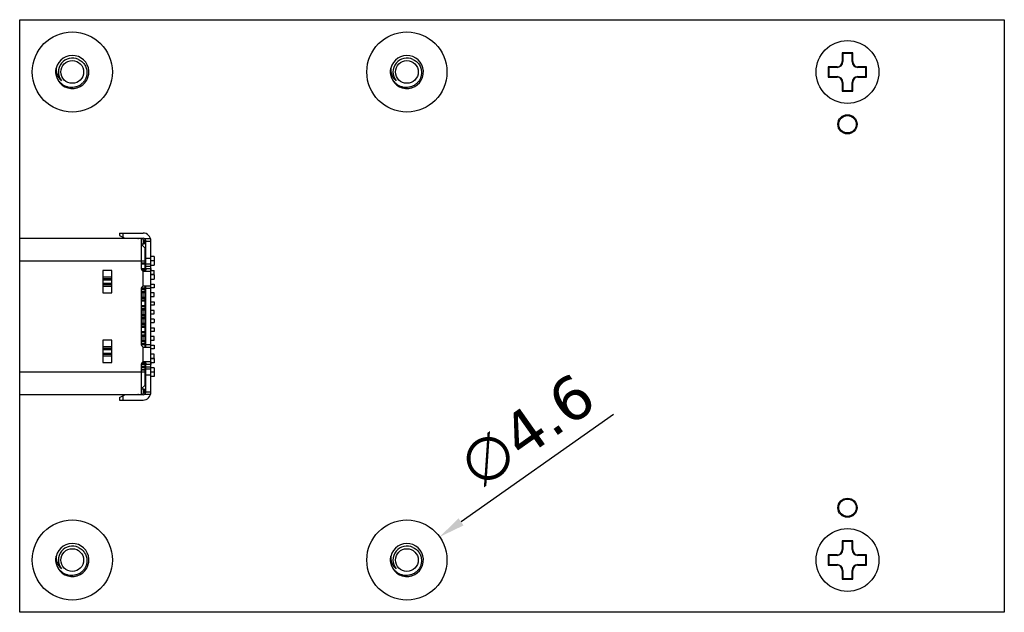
# Model space of a CAD drawing. Header units: millimetres. Extents: x 545 to 720, y 135 to 280.
# Tile 4 of 9: x 602 to 658, y 135 to 169. Entities that reach past the tile are written whole.
import ezdxf

# ---------------------------------------------------------------- set-up
doc = ezdxf.new("R2010")
doc.units = ezdxf.units.MM
doc.header["$LTSCALE"] = 30.734
doc.header["$PDMODE"] = 3
doc.header["$PDSIZE"] = 0.3125
doc.layers.get('0').update_dxf_attribs({"linetype": 'CONTINUOUS'})
doc.layers.get('Defpoints').update_dxf_attribs({"linetype": 'CONTINUOUS'})
doc.layers.add('02___PRT_ALL_AXES', color=7, linetype='CONTINUOUS')
doc.layers.add('dim', color=6, linetype='CONTINUOUS', lineweight=9)
doc.styles.add('Verdana', font='verdana.ttf', dxfattribs={"height": 2.5})
doc.dimstyles.new('aaaaaaaa 3.0', dxfattribs={"dimtxt": 2.5, "dimasz": 1.5, "dimexe": 1.25, "dimexo": 0.625, "dimtad": 1, "dimdec": 1, "dimzin": 9, "dimdsep": 46, "dimtxsty": 'Verdana', "dimcen": 0, "dimazin": 0, "dimtfac": 1, "dimtofl": 0, "dimtmove": 0, "dimatfit": 3, "dimfxl": 1, "dimlwd": 25, "dimlwe": 25, "dimarcsym": 0})

# ---------------------------------------------------------------- blocks, each defined once
blk = doc.blocks.new('*D25')
at = {"layer": 'Defpoints', "color": 0}
for p in [(625.973, 139.758), (622.213, 137.107)]:
    blk.add_point(p, dxfattribs=at)
at = {"layer": 'dim', "color": 0, "lineweight": 25}
blk.add_line((635.943, 146.789), (627.198, 140.622), dxfattribs=at)
at = {"layer": 'dim', "color": 0}
blk.add_solid([(627.054, 140.827), (627.342, 140.418), (625.973, 139.758)], dxfattribs=at)
at = {"layer": 'dim', "color": 0, "insert": (630.973, 145.854), "char_height": 2.5, "attachment_point": 5, "rotation": 35.1927, "style": 'Verdana'}
blk.add_mtext('∅4.6', dxfattribs=at)

msp = doc.modelspace()

# ---------------------------------------------------------------- linework, layer by layer
at = {"color": 7, "linetype": 'Continuous'}
for p, q in [((601.873, 135.432), (601.873, 169.432)), ((601.873, 169.432), (658.373, 169.432)), ((658.373, 169.432), (658.373, 135.432)), ((649.673, 167.532), (649.073, 167.532)), ((649.073, 167.532), (649.073, 167.032)), ((649.073, 167.532), (649.11, 167.496)), ((649.636, 167.496), (649.11, 167.496)), ((649.11, 167.496), (649.11, 167.032)), ((649.673, 167.532), (649.636, 167.496)), ((649.636, 167.032), (649.636, 167.496)), ((649.673, 167.032), (649.673, 167.532)), ((648.773, 166.732), (648.273, 166.732)), ((648.273, 166.732), (648.273, 166.132)), ((648.273, 166.732), (648.31, 166.696)), ((648.773, 166.696), (648.31, 166.696)), ((648.31, 166.696), (648.31, 166.169)), ((648.773, 166.732), (648.773, 166.696)), ((649.073, 167.032), (649.11, 167.032)), ((649.673, 167.032), (649.636, 167.032)), ((650.473, 166.732), (649.973, 166.732)), ((649.973, 166.732), (649.973, 166.696)), ((650.436, 166.696), (649.973, 166.696)), ((650.473, 166.732), (650.436, 166.696)), ((650.436, 166.169), (650.436, 166.696)), ((650.473, 166.132), (650.473, 166.732)), ((603.95, 166.47), (603.967, 166.644)), ((623.15, 166.47), (623.167, 166.644)), ((648.273, 166.132), (648.31, 166.169)), ((648.273, 166.132), (648.773, 166.132)), ((648.31, 166.169), (648.773, 166.169)), ((648.773, 166.132), (648.773, 166.169)), ((649.973, 166.169), (650.436, 166.169)), ((649.973, 166.132), (649.973, 166.169)), ((649.973, 166.132), (650.473, 166.132)), ((650.473, 166.132), (650.436, 166.169)), ((649.073, 165.832), (649.11, 165.832)), ((649.073, 165.832), (649.073, 165.332)), ((649.11, 165.832), (649.11, 165.369)), ((649.673, 165.832), (649.636, 165.832)), ((649.636, 165.369), (649.636, 165.832)), ((649.673, 165.332), (649.673, 165.832)), ((649.073, 165.332), (649.11, 165.369)), ((649.073, 165.332), (649.673, 165.332)), ((649.11, 165.369), (649.636, 165.369)), ((649.673, 165.332), (649.636, 165.369)), ((607.603, 157.192), (607.603, 157.042)), ((607.603, 157.192), (608.953, 157.192)), ((607.803, 156.942), (607.803, 157.192)), ((608.903, 156.872), (601.873, 156.872)), ((607.603, 157.042), (607.903, 156.892)), ((607.903, 156.892), (608.953, 156.892)), ((608.033, 156.892), (608.033, 156.872)), ((608.183, 156.872), (608.183, 156.892)), ((608.853, 156.857), (608.853, 155.152)), ((609.053, 156.352), (608.853, 156.552)), ((608.903, 156.872), (609.053, 156.722)), ((608.953, 156.822), (608.953, 156.572)), ((608.953, 156.572), (608.989, 156.572)), ((609.103, 156.572), (608.989, 156.572)), ((609.028, 156.872), (609.384, 156.872)), ((609.053, 156.572), (609.053, 156.722)), ((609.053, 156.722), (609.403, 156.722)), ((609.103, 155.152), (609.103, 156.742)), ((609.403, 148.062), (609.403, 156.742)), ((609.053, 156.352), (609.053, 155.008)), ((609.053, 156.002), (609.103, 156.002)), ((601.873, 155.592), (609.053, 155.592)), ((609.053, 155.465), (608.853, 155.465)), ((609.053, 155.405), (608.853, 155.405)), ((609.103, 155.742), (609.403, 155.742)), ((609.103, 155.421), (609.403, 155.421)), ((609.581, 155.852), (609.403, 155.852)), ((609.403, 155.612), (609.581, 155.612)), ((609.581, 155.592), (609.403, 155.592)), ((609.581, 155.852), (609.581, 155.612)), ((609.581, 155.592), (609.581, 155.352)), ((606.653, 155.043), (606.653, 153.762)), ((607.153, 155.043), (606.653, 155.043)), ((607.153, 153.762), (607.153, 155.043)), ((609.053, 155.137), (608.855, 155.137)), ((608.875, 155.077), (609.053, 155.077)), ((608.953, 154.144), (608.953, 155.077)), ((609.003, 155.002), (609.377, 155.002)), ((609.403, 155.281), (609.103, 155.281)), ((609.103, 155.152), (609.403, 155.152)), ((609.403, 155.352), (609.581, 155.352)), ((609.403, 155.052), (609.581, 155.052)), ((609.581, 154.812), (609.403, 154.812)), ((609.581, 154.812), (609.581, 155.052)), ((606.653, 154.676), (607.153, 154.676)), ((606.653, 154.588), (607.153, 154.588)), ((607.153, 154.496), (606.653, 154.496)), ((606.653, 154.308), (607.153, 154.308)), ((609.581, 154.792), (609.403, 154.792)), ((609.403, 154.552), (609.581, 154.552)), ((609.403, 154.252), (609.581, 154.252)), ((609.581, 154.792), (609.581, 154.552)), ((609.581, 154.252), (609.581, 154.052)), ((607.153, 154.217), (606.653, 154.217)), ((607.153, 154.128), (606.653, 154.128)), ((606.653, 153.762), (607.153, 153.762)), ((608.853, 154.002), (608.853, 150.802)), ((609.053, 153.962), (608.853, 153.962)), ((609.053, 153.842), (608.853, 153.842)), ((608.853, 153.782), (609.053, 153.782)), ((609.053, 154.022), (608.856, 154.022)), ((608.953, 153.522), (608.953, 153.782)), ((609.403, 154.152), (609.003, 154.152)), ((609.053, 154.152), (609.053, 150.652)), ((609.103, 150.652), (609.103, 154.152)), ((609.403, 154.002), (609.103, 154.002)), ((609.581, 154.052), (609.403, 154.052)), ((609.581, 153.752), (609.403, 153.752)), ((609.581, 153.552), (609.581, 153.752)), ((608.853, 153.522), (609.053, 153.522)), ((608.853, 153.462), (609.053, 153.462)), ((609.053, 153.342), (608.853, 153.342)), ((609.053, 153.282), (608.853, 153.282)), ((609.403, 153.552), (609.581, 153.552)), ((609.403, 153.252), (609.581, 153.252)), ((609.581, 153.252), (609.581, 153.052)), ((609.053, 153.022), (608.853, 153.022)), ((609.053, 152.962), (608.853, 152.962)), ((609.053, 152.842), (608.853, 152.842)), ((608.853, 152.782), (609.053, 152.782)), ((608.953, 152.522), (608.953, 152.782)), ((609.581, 153.052), (609.403, 153.052)), ((609.581, 152.752), (609.403, 152.752)), ((609.403, 152.552), (609.581, 152.552)), ((609.581, 152.552), (609.581, 152.752)), ((608.853, 152.522), (609.053, 152.522)), ((608.853, 152.462), (609.053, 152.462)), ((609.053, 152.342), (608.853, 152.342)), ((608.853, 152.282), (609.053, 152.282)), ((608.853, 152.022), (609.053, 152.022)), ((608.953, 152.022), (608.953, 152.282)), ((609.581, 152.252), (609.403, 152.252)), ((609.403, 152.052), (609.581, 152.052)), ((609.581, 152.252), (609.581, 152.052)), ((608.853, 151.962), (609.053, 151.962)), ((609.053, 151.842), (608.853, 151.842)), ((609.053, 151.782), (608.853, 151.782)), ((609.053, 151.522), (608.853, 151.522)), ((609.053, 151.462), (608.853, 151.462)), ((609.403, 151.752), (609.581, 151.752)), ((609.581, 151.552), (609.403, 151.552)), ((609.581, 151.752), (609.581, 151.552)), ((606.653, 151.043), (606.653, 149.762)), ((607.153, 151.043), (606.653, 151.043)), ((607.153, 149.762), (607.153, 151.043)), ((609.053, 151.342), (608.853, 151.342)), ((608.853, 151.282), (609.053, 151.282)), ((608.853, 151.022), (609.053, 151.022)), ((608.853, 150.962), (609.053, 150.962)), ((608.953, 151.022), (608.953, 151.282)), ((609.581, 151.252), (609.403, 151.252)), ((609.403, 151.052), (609.581, 151.052)), ((609.581, 151.052), (609.581, 151.252)), ((606.653, 150.676), (607.153, 150.676)), ((606.653, 150.588), (607.153, 150.588)), ((607.153, 150.496), (606.653, 150.496)), ((606.653, 150.308), (607.153, 150.308)), ((609.053, 150.842), (608.853, 150.842)), ((609.053, 150.782), (608.856, 150.782)), ((608.953, 149.722), (608.953, 150.661)), ((609.003, 150.652), (609.403, 150.652)), ((609.103, 150.802), (609.403, 150.802)), ((609.403, 150.752), (609.581, 150.752)), ((609.581, 150.552), (609.403, 150.552)), ((609.581, 150.752), (609.581, 150.552)), ((607.153, 150.217), (606.653, 150.217)), ((607.153, 150.128), (606.653, 150.128)), ((606.653, 149.762), (607.153, 149.762)), ((609.377, 149.802), (609.003, 149.802)), ((609.053, 149.796), (609.053, 148.452)), ((609.581, 150.252), (609.403, 150.252)), ((609.403, 150.012), (609.581, 150.012)), ((609.403, 149.992), (609.581, 149.992)), ((609.581, 149.752), (609.403, 149.752)), ((609.581, 150.012), (609.581, 150.252)), ((609.581, 149.992), (609.581, 149.752)), ((609.053, 149.212), (601.873, 149.212)), ((608.853, 149.652), (608.853, 147.948)), ((609.053, 149.542), (608.853, 149.542)), ((608.853, 149.482), (609.053, 149.482)), ((608.853, 149.37), (609.053, 149.37)), ((608.853, 149.34), (609.053, 149.34)), ((608.855, 149.662), (609.053, 149.662)), ((608.872, 149.722), (609.053, 149.722)), ((609.103, 148.062), (609.103, 149.652)), ((609.403, 149.652), (609.103, 149.652)), ((609.103, 149.524), (609.403, 149.524)), ((609.403, 149.383), (609.103, 149.383)), ((609.581, 149.452), (609.403, 149.452)), ((609.581, 149.217), (609.403, 149.217)), ((609.581, 149.202), (609.403, 149.202)), ((609.581, 149.452), (609.581, 149.217)), ((609.581, 149.202), (609.581, 148.952)), ((609.103, 148.802), (609.053, 148.802)), ((609.103, 149.063), (609.403, 149.063)), ((609.581, 148.952), (609.403, 148.952)), ((608.853, 148.253), (609.053, 148.452)), ((608.903, 147.932), (609.053, 148.082)), ((608.953, 148.233), (608.953, 147.982)), ((608.989, 148.232), (608.953, 148.233)), ((608.989, 148.232), (609.103, 148.232)), ((609.053, 148.082), (609.053, 148.232)), ((609.053, 148.082), (609.403, 148.082)), ((601.873, 147.932), (608.903, 147.932)), ((607.603, 147.762), (607.903, 147.912)), ((607.603, 147.762), (607.603, 147.612)), ((607.603, 147.612), (608.953, 147.612)), ((607.803, 147.612), (607.803, 147.862)), ((608.953, 147.912), (607.903, 147.912)), ((608.033, 147.932), (608.033, 147.912)), ((608.183, 147.912), (608.183, 147.932)), ((609.384, 147.932), (609.028, 147.932)), ((649.673, 139.532), (649.073, 139.532)), ((649.073, 139.532), (649.11, 139.496)), ((649.073, 139.532), (649.073, 139.032)), ((649.073, 139.032), (649.11, 139.032)), ((649.636, 139.496), (649.11, 139.496)), ((649.11, 139.496), (649.11, 139.032)), ((649.673, 139.532), (649.636, 139.496)), ((649.636, 139.032), (649.636, 139.496)), ((649.673, 139.032), (649.636, 139.032)), ((649.673, 139.032), (649.673, 139.532)), ((603.95, 138.47), (603.967, 138.644)), ((623.15, 138.47), (623.167, 138.644)), ((648.773, 138.732), (648.273, 138.732)), ((648.273, 138.732), (648.31, 138.696)), ((648.273, 138.732), (648.273, 138.132)), ((648.773, 138.696), (648.31, 138.696)), ((648.31, 138.696), (648.31, 138.169)), ((648.773, 138.732), (648.773, 138.696)), ((650.473, 138.732), (649.973, 138.732)), ((649.973, 138.732), (649.973, 138.696)), ((650.436, 138.696), (649.973, 138.696)), ((650.473, 138.732), (650.436, 138.696)), ((650.436, 138.169), (650.436, 138.696)), ((650.473, 138.132), (650.473, 138.732)), ((648.273, 138.132), (648.31, 138.169)), ((648.273, 138.132), (648.773, 138.132)), ((648.31, 138.169), (648.773, 138.169)), ((648.773, 138.132), (648.773, 138.169)), ((649.973, 138.169), (650.436, 138.169)), ((649.973, 138.132), (649.973, 138.169)), ((649.973, 138.132), (650.473, 138.132)), ((650.473, 138.132), (650.436, 138.169)), ((649.073, 137.832), (649.11, 137.832)), ((649.073, 137.832), (649.073, 137.332)), ((649.073, 137.332), (649.11, 137.369)), ((649.073, 137.332), (649.673, 137.332)), ((649.11, 137.832), (649.11, 137.369)), ((649.11, 137.369), (649.636, 137.369)), ((649.673, 137.832), (649.636, 137.832)), ((649.636, 137.369), (649.636, 137.832)), ((649.673, 137.332), (649.636, 137.369)), ((649.673, 137.332), (649.673, 137.832)), ((658.373, 135.432), (601.873, 135.432))]:
    msp.add_line(p, q, dxfattribs=at)
for centre, radius in [((604.893, 166.432), 2.3), ((624.093, 166.432), 2.3), ((604.893, 166.432), 0.65), ((624.093, 166.432), 0.65), ((649.373, 163.432), 0.5), ((649.373, 141.432), 0.5), ((604.893, 138.432), 2.3), ((624.093, 138.432), 2.3), ((604.893, 138.432), 0.65), ((624.093, 138.432), 0.65)]:
    msp.add_circle(centre, radius, dxfattribs=at)
for centre, radius, start, end in [((604.893, 166.432), 0.95, 177.6877, 167.1426), ((624.093, 166.432), 0.95, 177.6877, 167.1426), ((604.893, 166.432), 0.8, 64.2857, 218.5714), ((624.093, 166.432), 0.8, 64.2857, 218.5714), ((648.773, 167.032), 0.337, 270, 0), ((648.773, 167.032), 0.3, 270, 0), ((649.973, 167.032), 0.337, 180, 270), ((649.973, 167.032), 0.3, 180, 270), ((604.895, 166.432), 0.952, 168.3801, 177.6809), ((624.095, 166.432), 0.952, 168.3801, 177.6809), ((648.773, 165.832), 0.337, 0, 90), ((648.773, 165.832), 0.3, 0, 90), ((649.973, 165.832), 0.337, 90, 180), ((649.973, 165.832), 0.3, 90, 180), ((608.953, 156.742), 0.45, 0, 90), ((608.695, 157.022), 0.15, 240.0959, 270), ((608.953, 156.742), 0.15, 0, 90), ((609.003, 155.152), 0.15, 180, 270), ((609.003, 154.002), 0.15, 90, 180), ((609.003, 150.802), 0.15, 180, 270), ((609.003, 149.652), 0.15, 90, 180), ((608.953, 148.062), 0.45, 270, 0), ((608.953, 148.062), 0.15, 270, 0), ((608.695, 147.782), 0.15, 90, 119.9041), ((604.893, 138.432), 0.95, 177.6877, 167.1426), ((604.893, 138.432), 0.8, 64.2857, 218.5714), ((624.093, 138.432), 0.95, 177.6877, 167.1426), ((624.093, 138.432), 0.8, 64.2857, 218.5714), ((648.773, 139.032), 0.337, 270, 0), ((648.773, 139.032), 0.3, 270, 0), ((649.973, 139.032), 0.337, 180, 270), ((649.973, 139.032), 0.3, 180, 270), ((604.895, 138.432), 0.952, 168.3801, 177.6809), ((624.095, 138.432), 0.952, 168.3801, 177.6809), ((648.773, 137.832), 0.337, 0, 90), ((648.773, 137.832), 0.3, 0, 90), ((649.973, 137.832), 0.337, 90, 180), ((649.973, 137.832), 0.3, 90, 180)]:
    msp.add_arc(centre, radius, start, end, dxfattribs=at)
for points, knots in [([(605.24, 167.153), (605.31, 167.123), (605.442, 167.042), (605.598, 166.87), (605.7, 166.661), (605.727, 166.509), (605.73, 166.432)], [0, 0, 0, 0, 0.24998, 0.499961, 0.749961, 1, 1, 1, 1]), ([(624.44, 167.153), (624.51, 167.123), (624.642, 167.042), (624.798, 166.87), (624.9, 166.661), (624.927, 166.509), (624.93, 166.432)], [0, 0, 0, 0, 0.24998, 0.499961, 0.749961, 1, 1, 1, 1]), ([(605.73, 166.432), (605.733, 166.373), (605.725, 166.255), (605.676, 166.083), (605.593, 165.926), (605.48, 165.788), (605.341, 165.677), (605.182, 165.596), (605.01, 165.549), (604.833, 165.536), (604.656, 165.559), (604.487, 165.616), (604.333, 165.705), (604.199, 165.822), (604.09, 165.963), (604.009, 166.122), (603.96, 166.293), (603.95, 166.411), (603.95, 166.47)], [0, 0, 0, 0, 0.062487, 0.124972, 0.187462, 0.249953, 0.312447, 0.374943, 0.437441, 0.49994, 0.562442, 0.624945, 0.68745, 0.749957, 0.812465, 0.874975, 0.937487, 1, 1, 1, 1]), ([(603.967, 166.644), (603.963, 166.577), (603.971, 166.443), (604.026, 166.249), (604.125, 166.074), (604.216, 165.976), (604.268, 165.934)], [0, 0, 0, 0, 0.250569, 0.500786, 0.750611, 1, 1, 1, 1]), ([(624.93, 166.432), (624.933, 166.373), (624.925, 166.255), (624.876, 166.083), (624.793, 165.926), (624.68, 165.788), (624.541, 165.677), (624.382, 165.596), (624.21, 165.549), (624.033, 165.536), (623.856, 165.559), (623.687, 165.616), (623.533, 165.705), (623.399, 165.822), (623.29, 165.963), (623.209, 166.122), (623.16, 166.293), (623.15, 166.411), (623.15, 166.47)], [0, 0, 0, 0, 0.062487, 0.124972, 0.187462, 0.249953, 0.312447, 0.374943, 0.437441, 0.49994, 0.562442, 0.624945, 0.68745, 0.749957, 0.812465, 0.874975, 0.937487, 1, 1, 1, 1]), ([(623.167, 166.644), (623.163, 166.577), (623.171, 166.443), (623.226, 166.249), (623.325, 166.074), (623.416, 165.976), (623.468, 165.934)], [0, 0, 0, 0, 0.250569, 0.500786, 0.750611, 1, 1, 1, 1]), ([(608.853, 156.857), (608.853, 156.858), (608.854, 156.86), (608.857, 156.862), (608.861, 156.864), (608.867, 156.866), (608.874, 156.868), (608.883, 156.869), (608.893, 156.87), (608.901, 156.87), (608.905, 156.871)], [0, 0, 0, 0, 0.051423, 0.114592, 0.19882, 0.307792, 0.442711, 0.603725, 0.789975, 1, 1, 1, 1]), ([(608.853, 156.552), (608.853, 156.553), (608.853, 156.554), (608.855, 156.557), (608.857, 156.559), (608.862, 156.562), (608.869, 156.565), (608.881, 156.568), (608.895, 156.569), (608.912, 156.571), (608.932, 156.572), (608.946, 156.572), (608.953, 156.572)], [0, 0, 0, 0, 0.024702, 0.050534, 0.079778, 0.113936, 0.199911, 0.311447, 0.448545, 0.610337, 0.795205, 1, 1, 1, 1]), ([(609.103, 155.152), (609.103, 155.141), (609.103, 155.12), (609.103, 155.088), (609.101, 155.064), (609.097, 155.047), (609.093, 155.036), (609.087, 155.026), (609.077, 155.016), (609.062, 155.009), (609.046, 155.006), (609.028, 155.003), (609.013, 155.003), (609.003, 155.003)], [0, 0, 0, 0, 0.152553, 0.297593, 0.42784, 0.485997, 0.539498, 0.589523, 0.638213, 0.741109, 0.799089, 0.86192, 1, 1, 1, 1]), ([(609.403, 155.152), (609.403, 155.142), (609.403, 155.123), (609.403, 155.095), (609.403, 155.069), (609.401, 155.047), (609.399, 155.03), (609.396, 155.02), (609.393, 155.012), (609.388, 155.006), (609.382, 155.003), (609.379, 155.002), (609.377, 155.002)], [0, 0, 0, 0, 0.184409, 0.361933, 0.524984, 0.667512, 0.784668, 0.83293, 0.874549, 0.941114, 0.970323, 1, 1, 1, 1]), ([(609.003, 149.802), (609.013, 149.802), (609.028, 149.801), (609.046, 149.799), (609.062, 149.795), (609.077, 149.789), (609.087, 149.778), (609.093, 149.769), (609.097, 149.758), (609.101, 149.74), (609.103, 149.716), (609.103, 149.685), (609.103, 149.663), (609.103, 149.652)], [0, 0, 0, 0, 0.138098, 0.200948, 0.25894, 0.361822, 0.41054, 0.460644, 0.514213, 0.572346, 0.702519, 0.847505, 1, 1, 1, 1]), ([(609.377, 149.802), (609.379, 149.802), (609.382, 149.802), (609.388, 149.799), (609.393, 149.793), (609.396, 149.785), (609.399, 149.774), (609.401, 149.758), (609.403, 149.735), (609.403, 149.71), (609.403, 149.682), (609.403, 149.662), (609.403, 149.652)], [0, 0, 0, 0, 0.029677, 0.058881, 0.125442, 0.167068, 0.215339, 0.332503, 0.475029, 0.638076, 0.815595, 1, 1, 1, 1]), ([(608.953, 148.233), (608.946, 148.233), (608.932, 148.233), (608.912, 148.234), (608.895, 148.235), (608.881, 148.237), (608.869, 148.24), (608.862, 148.243), (608.857, 148.246), (608.855, 148.248), (608.853, 148.25), (608.853, 148.252), (608.853, 148.253)], [0, 0, 0, 0, 0.204794, 0.389652, 0.551438, 0.688542, 0.800083, 0.886059, 0.920219, 0.949465, 0.975298, 1, 1, 1, 1]), ([(608.905, 147.934), (608.901, 147.934), (608.893, 147.935), (608.883, 147.936), (608.874, 147.937), (608.867, 147.939), (608.861, 147.94), (608.857, 147.942), (608.854, 147.945), (608.853, 147.947), (608.853, 147.948)], [0, 0, 0, 0, 0.210022, 0.396267, 0.557275, 0.692193, 0.801167, 0.885401, 0.948576, 1, 1, 1, 1]), ([(605.24, 139.153), (605.31, 139.123), (605.442, 139.042), (605.598, 138.87), (605.7, 138.661), (605.727, 138.509), (605.73, 138.432)], [0, 0, 0, 0, 0.24998, 0.499961, 0.749961, 1, 1, 1, 1]), ([(624.44, 139.153), (624.51, 139.123), (624.642, 139.042), (624.798, 138.87), (624.9, 138.661), (624.927, 138.509), (624.93, 138.432)], [0, 0, 0, 0, 0.24998, 0.499961, 0.749961, 1, 1, 1, 1]), ([(605.73, 138.432), (605.733, 138.373), (605.725, 138.255), (605.676, 138.083), (605.593, 137.926), (605.48, 137.788), (605.341, 137.677), (605.182, 137.596), (605.01, 137.549), (604.833, 137.536), (604.656, 137.559), (604.487, 137.616), (604.333, 137.705), (604.199, 137.822), (604.09, 137.963), (604.009, 138.122), (603.96, 138.293), (603.95, 138.411), (603.95, 138.47)], [0, 0, 0, 0, 0.062487, 0.124972, 0.187462, 0.249953, 0.312447, 0.374943, 0.437441, 0.49994, 0.562442, 0.624945, 0.68745, 0.749957, 0.812465, 0.874975, 0.937487, 1, 1, 1, 1]), ([(603.967, 138.644), (603.963, 138.577), (603.971, 138.443), (604.026, 138.249), (604.125, 138.074), (604.216, 137.976), (604.268, 137.934)], [0, 0, 0, 0, 0.250569, 0.500786, 0.750611, 1, 1, 1, 1]), ([(624.93, 138.432), (624.933, 138.373), (624.925, 138.255), (624.876, 138.083), (624.793, 137.926), (624.68, 137.788), (624.541, 137.677), (624.382, 137.596), (624.21, 137.549), (624.033, 137.536), (623.856, 137.559), (623.687, 137.616), (623.533, 137.705), (623.399, 137.822), (623.29, 137.963), (623.209, 138.122), (623.16, 138.293), (623.15, 138.411), (623.15, 138.47)], [0, 0, 0, 0, 0.062487, 0.124972, 0.187462, 0.249953, 0.312447, 0.374943, 0.437441, 0.49994, 0.562442, 0.624945, 0.68745, 0.749957, 0.812465, 0.874975, 0.937487, 1, 1, 1, 1]), ([(623.167, 138.644), (623.163, 138.577), (623.171, 138.443), (623.226, 138.249), (623.325, 138.074), (623.416, 137.976), (623.468, 137.934)], [0, 0, 0, 0, 0.250569, 0.500786, 0.750611, 1, 1, 1, 1])]:
    msp.add_open_spline(points, degree=3, knots=knots, dxfattribs=at)
at = {"layer": '02___PRT_ALL_AXES', "color": 7, "linetype": 'Continuous'}
for centre, radius in [((649.373, 166.432), 1.8), ((649.373, 163.432), 0.55), ((649.373, 141.432), 0.55), ((649.373, 138.432), 1.8)]:
    msp.add_circle(centre, radius, dxfattribs=at)

# ---------------------------------------------------------------- dimensions: what is measured, and where the dimension line sits
at = {"layer": 'dim'}
dim = msp.add_diameter_dim_2p(p1=(622.213, 137.107), p2=(625.973, 139.758), dimstyle='aaaaaaaa 3.0', dxfattribs=at)
dim.commit()
dim.dimension.update_dxf_attribs({"geometry": '*D25', "text_midpoint": (629.491, 142.239), "dimtype": 163})

doc.saveas('drawing.dxf')
